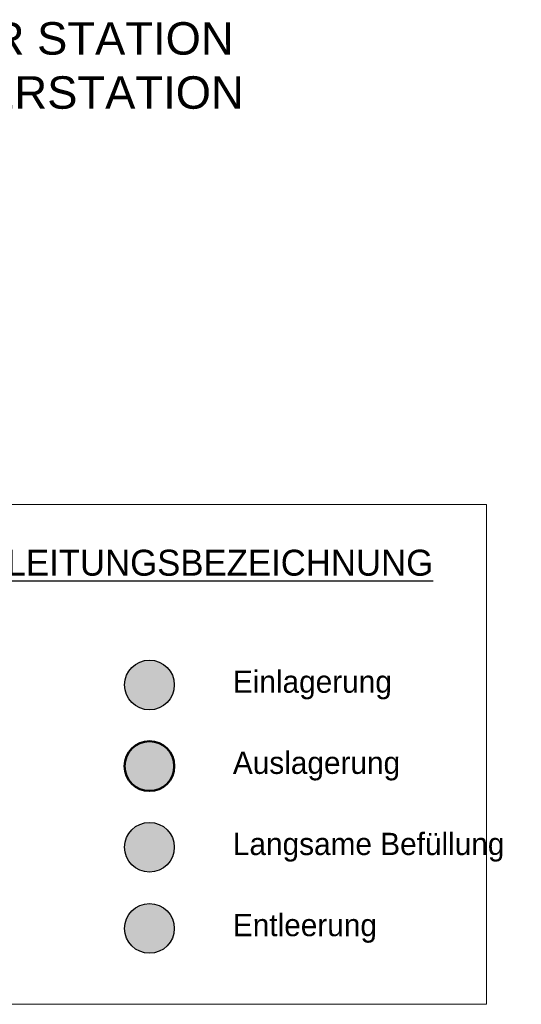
# Model space of a CAD drawing. Header units: millimetres. Extents: x 244 to 2461, y -1517 to 72.
# Tile 21 of 32: x 1942 to 2097, y -1493 to -1190. Entities that reach past the tile are written whole.
import ezdxf

# ---------------------------------------------------------------- set-up
doc = ezdxf.new("R2010")
doc.units = ezdxf.units.MM
for name, color, linetype, lineweight in [('Armaturenbezeichnung I', 7, 'Continuous', 15), ('Auslagerung', 1, 'Continuous', 50), ('Text groß', 7, 'Continuous', 18)]:
    doc.layers.add(name, color=color, linetype=linetype, lineweight=lineweight)
doc.layers.add('Farbenlegende', color=7, linetype='Continuous')

msp = doc.modelspace()

# ---------------------------------------------------------------- hatches: boundary and pattern name
at = {"layer": 'Auslagerung'}
msp.add_hatch(color=256, dxfattribs=at).paths.add_polyline_path([(1989.93, -1419.8, 1), (1974.6, -1419.8, 1)])
at = {"layer": 'Farbenlegende'}
for color, points in [(5, [(1989.93, -1394.8, 1), (1974.6, -1394.8, 1)]), (40, [(1974.6, -1444.8, 1), (1989.93, -1444.8, 1)]), (74, [(1989.93, -1469.8, 1), (1974.6, -1469.8, 1)])]:
    msp.add_hatch(color=color, dxfattribs=at).paths.add_polyline_path(points)

# ---------------------------------------------------------------- linework, layer by layer
at = {"layer": 'Armaturenbezeichnung I'}
msp.add_lwpolyline([(1868.65, -1339.17), (2086.07, -1339.17), (2086.07, -1493.19), (1868.65, -1493.19)], close=True, dxfattribs=at)
at = {"layer": 'Auslagerung'}
msp.add_circle((1982.26, -1419.8), 7.66, dxfattribs=at)
at = {"layer": 'Farbenlegende', "color": 5}
msp.add_circle((1982.26, -1394.8), 7.66, dxfattribs=at)
at = {"layer": 'Farbenlegende', "color": 40}
msp.add_circle((1982.26, -1444.8), 7.66, dxfattribs=at)
at = {"layer": 'Farbenlegende', "color": 72}
msp.add_circle((1982.26, -1469.8), 7.66, dxfattribs=at)

# ---------------------------------------------------------------- texts
at = {"layer": 'Farbenlegende'}
for s, insert, char_height, width, attachment_point in [('{\\H2.286x;\\LPIPE NAME LEITUNGSBEZEICHNUNG}', (1973.34, -1357.18), 3.5, 182.6719, 5), ('{\\H2.286x;Einlagerung}', (2007.97, -1394.8), 3, 95.1983, 4), ('{\\H2.286x;Auslagerung}', (2007.97, -1419.8), 3, 95.1983, 4), ('{\\H2.286x;Langsame Befüllung}', (2007.97, -1444.8), 3, 95.1983, 4), ('{\\H2.286x;Entleerung}', (2007.97, -1469.8), 3, 95.1983, 4)]:
    msp.add_mtext(s, dxfattribs=dict(at, insert=insert, char_height=char_height, width=width, attachment_point=attachment_point))
at = {"layer": 'Text groß', "insert": (1910.02, -1203.99), "char_height": 15, "width": 210.2532, "attachment_point": 5}
msp.add_mtext('{\\fArial|b0|i0|c0|p34;\\H0.6667x;MANIFOLD / FILTER STATION\\L\\P\\lVERTEILER- / FILTERSTATION}', dxfattribs=at)

doc.saveas('drawing.dxf')
